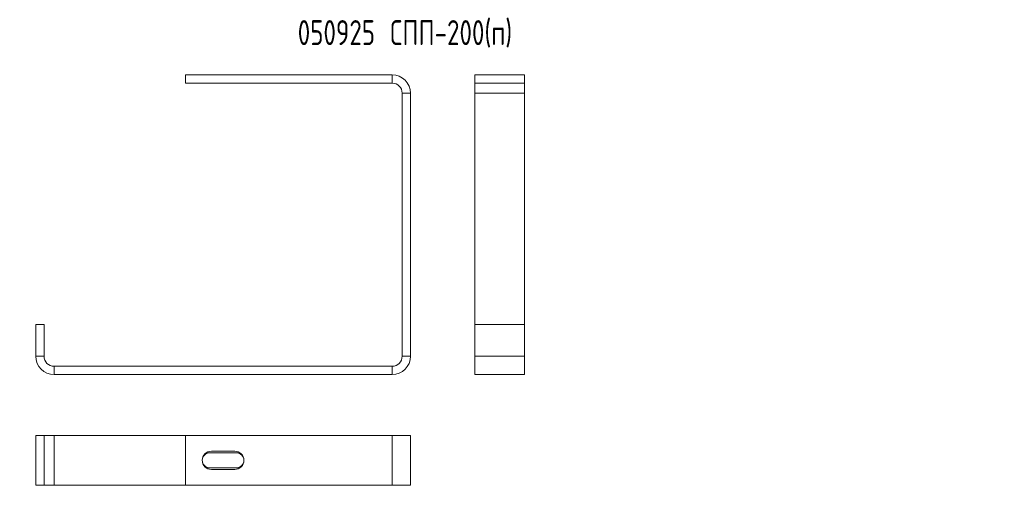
# Model space of a CAD drawing. Header units: millimetres. Extents: x -54 to 908, y -5 to 794.
# Tile 3 of 3: x 317 to 908, y 514 to 794. Entities that reach past the tile are written whole.
import ezdxf

# ---------------------------------------------------------------- set-up
doc = ezdxf.new("R2010")
doc.units = ezdxf.units.MM
doc.styles.add('SLDTEXTSTYLE0', font='TXT', dxfattribs={"width": 0.7, "bigfont": 'bigfont'})

msp = doc.modelspace()

# ---------------------------------------------------------------- linework, layer by layer
at = {"color": 7, "linetype": 'Continuous', "lineweight": 15}
for p, q in [((540.24, 760.65), (416.24, 760.65)), ((416.24, 760.65), (416.24, 755.65)), ((540.24, 755.65), (540.24, 760.65)), ((589.8, 760.65), (589.8, 755.65)), ((589.8, 760.65), (619.8, 760.65)), ((619.8, 760.65), (619.8, 755.65)), ((540.24, 755.65), (416.24, 755.65)), ((589.8, 755.65), (619.8, 755.65)), ((589.8, 749.65), (589.8, 755.65)), ((619.8, 749.65), (619.8, 755.65)), ((551.24, 749.65), (546.24, 749.65)), ((546.24, 591.65), (546.24, 749.65)), ((551.24, 591.65), (551.24, 749.65)), ((589.8, 749.65), (619.8, 749.65)), ((589.8, 610.65), (589.8, 749.65)), ((619.8, 610.65), (619.8, 749.65)), ((331.24, 610.65), (326.24, 610.65)), ((326.24, 610.65), (326.24, 591.65)), ((331.24, 610.65), (331.24, 591.65)), ((589.8, 610.65), (619.8, 610.65)), ((589.8, 610.65), (589.8, 591.65)), ((619.8, 610.65), (619.8, 591.65)), ((326.24, 591.65), (331.24, 591.65)), ((546.24, 591.65), (551.24, 591.65)), ((589.8, 591.65), (619.8, 591.65)), ((589.8, 591.65), (589.8, 580.65)), ((619.8, 591.65), (619.8, 580.65)), ((337.24, 585.65), (337.24, 580.65)), ((337.24, 585.65), (540.24, 585.65)), ((540.24, 580.65), (540.24, 585.65)), ((337.24, 580.65), (540.24, 580.65)), ((589.8, 580.65), (619.8, 580.65)), ((331.24, 544.16), (326.24, 544.16)), ((326.24, 544.16), (326.24, 514.16)), ((331.24, 544.16), (331.24, 514.16)), ((331.24, 544.16), (337.24, 544.16)), ((337.24, 544.16), (337.24, 514.16)), ((337.24, 544.16), (416.24, 544.16)), ((416.24, 544.16), (416.24, 514.16)), ((540.24, 544.16), (416.24, 544.16)), ((540.24, 544.16), (540.24, 514.16)), ((551.24, 544.16), (540.24, 544.16)), ((551.24, 544.16), (551.24, 514.16)), ((446.74, 533.66), (430.74, 533.66)), ((445.74, 534.66), (431.74, 534.66)), ((430.74, 524.66), (446.74, 524.66)), ((431.74, 523.66), (445.74, 523.66)), ((331.24, 514.16), (326.24, 514.16)), ((331.24, 514.16), (337.24, 514.16)), ((337.24, 514.16), (416.24, 514.16)), ((540.24, 514.16), (416.24, 514.16)), ((551.24, 514.16), (540.24, 514.16))]:
    msp.add_line(p, q, dxfattribs=at)
for centre, radius, start, end in [((540.24, 749.65), 11, 0, 90), ((540.24, 749.65), 6, 0, 90), ((337.24, 591.65), 11, 180, 270), ((337.24, 591.65), 6, 180, 270), ((540.24, 591.65), 6, 270, 0), ((540.24, 591.65), 11, 270, 0), ((431.74, 529.16), 5.5, 90, 270), ((430.74, 529.16), 4.5, 90, 270), ((445.74, 529.16), 5.5, 270, 90), ((446.74, 529.16), 4.5, 270, 90)]:
    msp.add_arc(centre, radius, start, end, dxfattribs=at)

# ---------------------------------------------------------------- texts
at = {"color": 7, "linetype": 'Continuous', "lineweight": 0, "char_height": 15, "attachment_point": 1, "style": 'SLDTEXTSTYLE0'}
for s, insert in [('050915 \\M+18452\\M+18450\\M+18450-100(\\M+18481)', (66.45, 793.53)), ('050925 \\M+18452\\M+18450\\M+18450-200(\\M+18481)', (483.56, 793.53))]:
    msp.add_mtext(s, dxfattribs=dict(at, insert=insert))

doc.saveas('drawing.dxf')
